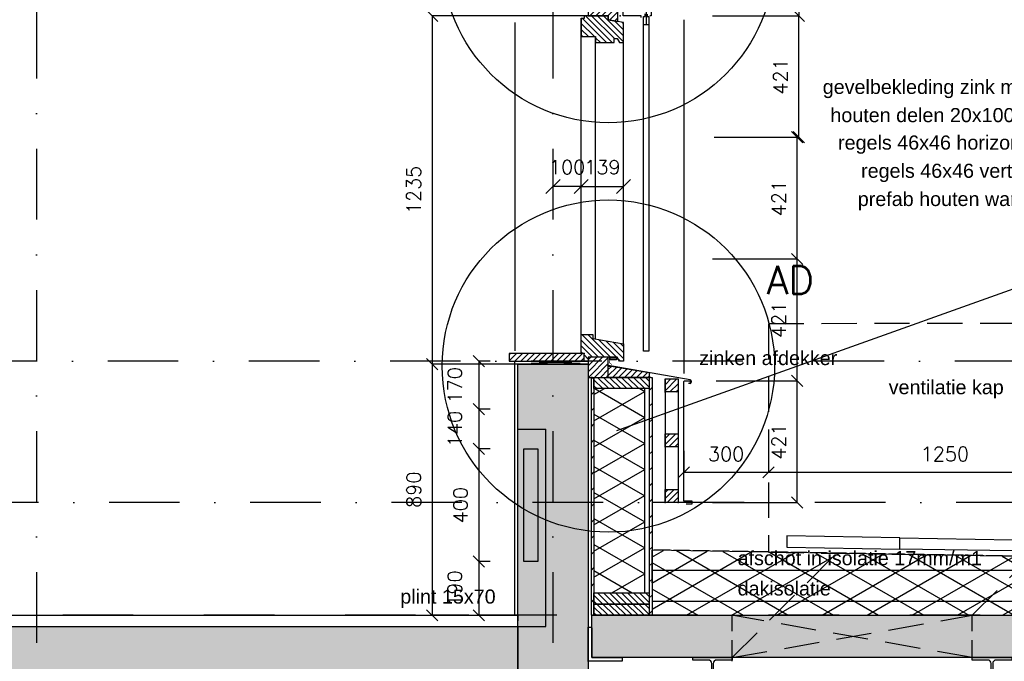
# Model space of a CAD drawing. Extents: x 0 to 259347, y 0 to 198427.
# Tile 32 of 54: x 124386 to 127874, y 99133 to 101407. Entities that reach past the tile are written whole.
import ezdxf
from ezdxf.enums import TextEntityAlignment as Align

# ---------------------------------------------------------------- set-up
doc = ezdxf.new("R2010")
doc.units = 0
doc.header["$LTSCALE"] = 20
doc.header["$MEASUREMENT"] = 0
doc.header["$PDSIZE"] = -1
for name, pattern in [('DASHDOT', [25, 12.5, -6.25, 0, -6.25]), ('DD1', [2.66667, 1.66667, -0.5, 0, -0.5]), ('HIDDEN', [9.375, 6.25, -3.125]), ('HIDDEN2', [4.6875, 3.125, -1.5625])]:
    doc.linetypes.add(name, pattern=pattern)
doc.layers.get('0').update_dxf_attribs({"linetype": 'CONTINUOUS'})
doc.layers.get('DEFPOINTS').update_dxf_attribs({"linetype": 'CONTINUOUS'})
for name, color, linetype in [('25', 7, 'CONTINUOUS'), ('_DETAILNUMMERS', 4, 'CONTINUOUS'), ('_DETAILNUMMERSTEKST', 4, 'CONTINUOUS'), ('A--01A1_ACEER', 1, 'CONTINUOUS'), ('A--A21--_F--3-', 9, 'CONTINUOUS'), ('A--A21--_F-23-', 9, 'CONTINUOUS'), ('A--A23--_F--3-', 9, 'CONTINUOUS'), ('A--A25--_F--3-', 9, 'CONTINUOUS'), ('A--A35--_F--3-', 9, 'CONTINUOUS'), ('A--A42--_F-23-', 9, 'CONTINUOUS'), ('A--L13DC4_VLOEREN', 4, 'HIDDEN'), ('A--L21--', 3, 'CONTINUOUS'), ('A--L21--_F-23-', 4, 'CONTINUOUS'), ('A--L21D1_BUITENWAND', 1, 'CONTINUOUS'), ('A--L21D2_BUITENWAND', 2, 'CONTINUOUS'), ('A--L22D2_BINNENWAND', 2, 'CONTINUOUS'), ('A--L22D4_BINNENWAND', 4, 'CONTINUOUS'), ('A--L22DC4_BINNENWAND', 4, 'HIDDEN'), ('A--L23--', 7, 'CONTINUOUS'), ('A--L23--_F--3-', 7, 'CONTINUOUS'), ('A--L25--', 7, 'CONTINUOUS'), ('A--L25--_F-23-', 7, 'CONTINUOUS'), ('A--L28--', 7, 'CONTINUOUS'), ('A--L28--_F--3-', 1, 'CONTINUOUS'), ('A--L31--', 2, 'CONTINUOUS'), ('A--L31--_F--3-', 7, 'CONTINUOUS'), ('A--L31A1_BUITENKOZIJN', 1, 'CONTINUOUS'), ('A--L31D1_BUITENKOZIJN', 1, 'CONTINUOUS'), ('A--L35--', 7, 'CONTINUOUS'), ('A--L35--_F-23-', 7, 'CONTINUOUS'), ('A--L42--', 7, 'CONTINUOUS'), ('A--L42--_F-23-', 7, 'CONTINUOUS'), ('A--M$1A-_F123-', 1, 'CONTINUOUS'), ('A--M1$A-_F123-', 1, 'CONTINUOUS'), ('A--T$1A-_F123_20', 1, 'CONTINUOUS'), ('STRAMIEN', 8, 'DD1'), ('X--LR---_CP', 7, 'CONTINUOUS')]:
    doc.layers.add(name, color=color, linetype=linetype)
doc.styles.add('ALFA-0_25', font='ROMANS')
doc.styles.add('EB2', font='ARIAL.TTF')
doc.styles.add('HIEMSTRA', font='romans.shx')
doc.dimstyles.new('ALFA-0_25', dxfattribs={"dimscale": 40, "dimtxt": 2.5, "dimasz": 2.5, "dimexe": 0.3, "dimexo": 0.3, "dimgap": 1.25, "dimtad": 1, "dimdec": 0, "dimzin": 0, "dimdsep": 46, "dimtxsty": 'ALFA-0_25', "dimblk1": 'OBLIQUE', "dimblk2": 'OBLIQUE', "dimsah": 1, "dimcen": 0.09, "dimdle": 0.3, "dimclrd": 1, "dimclre": 1, "dimclrt": 2, "dimadec": 0, "dimazin": 0, "dimtfac": 1, "dimtdec": 0, "dimtofl": 0, "dimtmove": 2, "dimatfit": 3, "dimldrblk": 'OBLIQUE', "dimfxl": 0, "dimtvp": 625, "dimtolj": 1, "dimtzin": 0, "dimarcsym": 0})
doc.dimstyles.new('STANDARD$0', dxfattribs={"dimscale": 50, "dimtxt": 2.5, "dimasz": 2, "dimexe": 2, "dimexo": 0, "dimgap": 2, "dimtad": 1, "dimdec": 0, "dimzin": 0, "dimdsep": 46, "dimtxsty": 'ALFA-0_25', "dimblk1": 'OBLIQUE', "dimblk2": 'OBLIQUE', "dimsah": 1, "dimcen": -3, "dimdle": 2, "dimclrd": 1, "dimclre": 1, "dimclrt": 2, "dimadec": 0, "dimazin": 0, "dimtfac": 0.666667, "dimtofl": 0, "dimtmove": 2, "dimatfit": 3, "dimldrblk": 'OBLIQUE', "dimfxl": 0, "dimtvp": 0.833333, "dimtolj": 1, "dimtzin": 0, "dimarcsym": 0})
pattern_1 = [(45, (0, 0), (-10.6066017, 10.6066017), [])]

# ---------------------------------------------------------------- blocks, each defined once
blk = doc.blocks.new('Q020538-')
at = {"layer": 'A--L28--_F--3-', "color": 4, "linetype": 'Continuous'}
blk.add_lwpolyline([(0, 0), (0, 120), (10, 120, -0.414214), (12, 118), (12, 15.5, 0.414214), (15.5, 12), (118, 12, -0.414214), (120, 10), (120, 0)], format="xyb", close=True, dxfattribs=at)
at = {"layer": 'X--LR---_CP', "color": 4, "linetype": 'Continuous'}
blk.add_point((0, 0), dxfattribs=at)
blk = doc.blocks.new('_OBLIQUE')
at = {"color": 0, "linetype": 'ByBlock'}
blk.add_line((-0.5, -0.5), (0.5, 0.5), dxfattribs=at)
blk = doc.blocks.new('*D176')
at = {"layer": 'A--M$1A-_F123-', "color": 1, "lineweight": -2}
for p, q in [((126218.9, 100186.3), (125846.7, 100186.3)), ((125846.7, 100186.3), (125846.7, 99295.9)), ((125976.6, 99295.9), (125846.7, 99295.9))]:
    blk.add_line(p, q, dxfattribs=at)
at = {"layer": 'DEFPOINTS', "color": 0}
for p in [(126218.9, 100186.3), (125846.7, 99295.9), (125976.6, 99295.9)]:
    blk.add_point(p, dxfattribs=at)
at = {"layer": 'A--M$1A-_F123-', "color": 1, "lineweight": -2, "xscale": 40, "yscale": 40, "zscale": 40}
for p, rotation in [((125846.7, 100186.3), 90), ((125846.7, 99295.9), 270)]:
    blk.add_blockref('_OBLIQUE', p, dxfattribs=dict(at, rotation=rotation))
at = {"layer": 'A--M$1A-_F123-', "color": 2, "insert": (125781.7, 99741.1), "char_height": 50, "attachment_point": 5, "rotation": 90, "style": 'ALFA-0_25'}
blk.add_mtext('\\A1;890', dxfattribs=at)
blk = doc.blocks.new('*D177')
at = {"color": 1, "linetype": 'ByBlock'}
for p, q in [((126852.6, 100127.4), (127139.9, 100127.4)), ((127139.9, 99695.9), (127139.9, 100127.4)), ((126840.2, 99695.9), (127139.9, 99695.9))]:
    blk.add_line(p, q, dxfattribs=at)
at = {"layer": 'DEFPOINTS', "color": 0, "linetype": 'ByBlock'}
for p in [(126852.6, 100127.4), (127139.9, 100127.4), (126840.2, 99695.9)]:
    blk.add_point(p, dxfattribs=at)
at = {"color": 1, "linetype": 'ByBlock', "xscale": 40, "yscale": 40, "zscale": 40}
for p, rotation in [((127139.9, 100127.4), 90), ((127139.9, 99695.9), 270)]:
    blk.add_blockref('_OBLIQUE', p, dxfattribs=dict(at, rotation=rotation))
at = {"color": 2, "linetype": 'ByBlock', "insert": (127074.9, 99911.6), "char_height": 50, "attachment_point": 5, "rotation": 90, "style": 'ALFA-0_25'}
blk.add_mtext('\\A1;421', dxfattribs=at)
blk = doc.blocks.new('*D178')
at = {"color": 1, "linetype": 'ByBlock'}
for p, q in [((126852.6, 100558.8), (127139.9, 100558.8)), ((127139.9, 100127.4), (127139.9, 100558.8)), ((126852.6, 100127.4), (127139.9, 100127.4))]:
    blk.add_line(p, q, dxfattribs=at)
at = {"layer": 'DEFPOINTS', "color": 0, "linetype": 'ByBlock'}
for p in [(126852.6, 100558.8), (127139.9, 100558.8), (126852.6, 100127.4)]:
    blk.add_point(p, dxfattribs=at)
at = {"color": 1, "linetype": 'ByBlock', "xscale": 40, "yscale": 40, "zscale": 40}
for p, rotation in [((127139.9, 100558.8), 90), ((127139.9, 100127.4), 270)]:
    blk.add_blockref('_OBLIQUE', p, dxfattribs=dict(at, rotation=rotation))
at = {"color": 2, "linetype": 'ByBlock', "insert": (127074.9, 100343.1), "char_height": 50, "attachment_point": 5, "rotation": 90, "style": 'ALFA-0_25'}
blk.add_mtext('\\A1;421', dxfattribs=at)
blk = doc.blocks.new('*D179')
at = {"color": 1, "linetype": 'ByBlock'}
for p, q in [((126852.6, 100990.3), (127139.9, 100990.3)), ((127139.9, 100558.8), (127139.9, 100990.3)), ((126840.2, 100558.8), (127139.9, 100558.8))]:
    blk.add_line(p, q, dxfattribs=at)
at = {"layer": 'DEFPOINTS', "color": 0, "linetype": 'ByBlock'}
for p in [(126852.6, 100990.3), (127139.9, 100990.3), (126840.2, 100558.8)]:
    blk.add_point(p, dxfattribs=at)
at = {"color": 1, "linetype": 'ByBlock', "xscale": 40, "yscale": 40, "zscale": 40}
for p, rotation in [((127139.9, 100990.3), 90), ((127139.9, 100558.8), 270)]:
    blk.add_blockref('_OBLIQUE', p, dxfattribs=dict(at, rotation=rotation))
at = {"color": 2, "linetype": 'ByBlock', "insert": (127074.9, 100774.6), "char_height": 50, "attachment_point": 5, "rotation": 90, "style": 'ALFA-0_25'}
blk.add_mtext('\\A1;421', dxfattribs=at)
blk = doc.blocks.new('*D180')
at = {"color": 1, "linetype": 'ByBlock'}
for p, q in [((126840.2, 101420.9), (127146.2, 101420.9)), ((127146.2, 100990.3), (127146.2, 101420.9)), ((126846.4, 100990.3), (127146.2, 100990.3))]:
    blk.add_line(p, q, dxfattribs=at)
at = {"layer": 'DEFPOINTS', "color": 0, "linetype": 'ByBlock'}
for p in [(126840.2, 101420.9), (127146.2, 101420.9), (126846.4, 100990.3)]:
    blk.add_point(p, dxfattribs=at)
at = {"color": 1, "linetype": 'ByBlock', "xscale": 40, "yscale": 40, "zscale": 40}
for p, rotation in [((127146.2, 101420.9), 90), ((127146.2, 100990.3), 270)]:
    blk.add_blockref('_OBLIQUE', p, dxfattribs=dict(at, rotation=rotation))
at = {"color": 2, "linetype": 'ByBlock', "insert": (127081.2, 101205.6), "char_height": 50, "attachment_point": 5, "rotation": 90, "style": 'ALFA-0_25'}
blk.add_mtext('\\A1;421', dxfattribs=at)
blk = doc.blocks.new('*D181')
at = {"layer": 'A--M1$A-_F123-', "color": 1, "lineweight": -2}
for p, q in [((126462.1, 101420.9), (125846.7, 101420.9)), ((125846.7, 101420.9), (125846.7, 100186.3)), ((125911.6, 100186.3), (125846.7, 100186.3))]:
    blk.add_line(p, q, dxfattribs=at)
at = {"layer": 'DEFPOINTS', "color": 0}
for p in [(126462.1, 101420.9), (125846.7, 100186.3), (125911.6, 100186.3)]:
    blk.add_point(p, dxfattribs=at)
at = {"layer": 'A--M1$A-_F123-', "color": 1, "lineweight": -2, "xscale": 40, "yscale": 40, "zscale": 40}
for p, rotation in [((125846.7, 101420.9), 90), ((125846.7, 100186.3), 270)]:
    blk.add_blockref('_OBLIQUE', p, dxfattribs=dict(at, rotation=rotation))
at = {"layer": 'A--M1$A-_F123-', "color": 2, "insert": (125781.7, 100803.6), "char_height": 50, "attachment_point": 5, "rotation": 90, "style": 'ALFA-0_25'}
blk.add_mtext('\\A1;1235', dxfattribs=at)
blk = doc.blocks.new('*U634')
at = {"layer": 'A--L23--_F--3-', "color": 2, "linetype": 'Continuous'}
blk.add_lwpolyline([(0, 0), (0, 20), (2594.75, 20), (2594.75, 0)], dxfattribs=at)
blk = doc.blocks.new('Q031625-')
at = {"layer": 'A--L35--_F-23-', "color": 2, "linetype": 'Continuous'}
for points in [[(-64.86, -6.57), (-64.86, 0), (0, 0), (0, 100.14), (-100, 100.14), (-100, 0), (-95.14, 0)], [(-85.43, 6), (-85.43, -2.29), (-91.71, -2.29), (-91.71, -31.86), (-72.57, -31.86), (-72.57, -2.29), (-78.86, -2.29), (-78.86, 6.29)]]:
    blk.add_lwpolyline(points, dxfattribs=at)
blk.add_lwpolyline([(-82.14, 50.14, 1), (-17.57, 50.14, 1)], format="xyb", close=True, dxfattribs=at)
at = {"layer": 'A--L35--_F-23-', "color": 1, "linetype": 'Continuous'}
blk.add_lwpolyline([(-82.14, 49.86), (-82.14, -31.86)], dxfattribs=at)
at = {"layer": 'A--L35--_F-23-', "color": 255}
blk.add_circle((0, 0), 0.0123, dxfattribs=at)
at = {"layer": 'X--LR---_CP'}
blk.add_point((10, 0), dxfattribs=at)
blk.add_point((10, 0), dxfattribs=at)
blk.add_point((10, 0), dxfattribs=at)
blk = doc.blocks.new('NH40_196')
at = {"layer": 'A--A25--_F--3-'}
h = blk.add_hatch(dxfattribs=at)
h.set_pattern_fill('ALFALINE', color=256, scale=15, style=0, pattern_type=2)
h.set_pattern_definition([(45, (-6, 0), (-10.6066, 10.6066), [])])
h.paths.add_polyline_path([(0, 0), (0, 196), (40, 196), (40, 0)])
at = {"layer": 'A--L25--_F-23-', "color": 2, "linetype": 'Continuous'}
blk.add_lwpolyline([(0, 0), (0, 196), (40, 196), (40, 0)], close=True, dxfattribs=at)
at = {"layer": 'X--LR---_CP'}
for p in [(0, 0), (0, 0), (40, 0)]:
    blk.add_point(p, dxfattribs=at)
blk = doc.blocks.new('*U633')
at = {"layer": 'A--A42--_F-23-', "linetype": 'Continuous'}
h = blk.add_hatch(dxfattribs=at)
h.set_pattern_fill('ALFALINE', color=256, scale=40, style=0)
h.set_pattern_definition([(45, (-126621.147, -100139.317), (-28.284271, 28.284271), [])])
h.paths.add_polyline_path([(0, 0), (5, 0), (5, -843.4), (0, -843.4), (-5, -843.4), (-5, 0)])
at = {"layer": 'A--L42--_F-23-', "color": 2, "linetype": 'Continuous'}
for points in [[(0, 0), (-5, 0), (-5, -843.4), (0, -843.4)], [(0, 0), (5, 0), (5, -843.4), (0, -843.4)]]:
    blk.add_lwpolyline(points, dxfattribs=at)
blk = doc.blocks.new('*U632')
at = {"layer": 'A--A42--_F-23-', "linetype": 'Continuous'}
h = blk.add_hatch(dxfattribs=at)
h.set_pattern_fill('ALFALINE', color=256, scale=40, style=0)
h.set_pattern_definition([(45, (-126415.147, -100139.317), (-28.284271, 28.284271), [])])
h.paths.add_polyline_path([(0, 0), (5, 0), (5, -843.4), (0, -843.4), (-5, -843.4), (-5, 0)])
at = {"layer": 'A--L42--_F-23-', "color": 2, "linetype": 'Continuous'}
for points in [[(0, 0), (-5, 0), (-5, -843.4), (0, -843.4)], [(0, 0), (5, 0), (5, -843.4), (0, -843.4)]]:
    blk.add_lwpolyline(points, dxfattribs=at)
blk = doc.blocks.new('Q020261-')
at = {"layer": 'A--A25--_F--3-'}
h = blk.add_hatch(dxfattribs=at)
h.set_pattern_fill('ALFALINE', color=256, scale=15, style=0, pattern_type=2)
h.set_pattern_definition(pattern_1)
h.paths.add_polyline_path([(0, 0), (0, 46), (46, 46), (46, 0)])
at = {"layer": 'A--L25--_F-23-', "color": 2, "linetype": 'Continuous'}
blk.add_lwpolyline([(0, 0), (0, 46), (46, 46), (46, 0)], close=True, dxfattribs=at)
at = {"layer": 'X--LR---_CP'}
for p in [(0, 0), (0, 0), (46, 0)]:
    blk.add_point(p, dxfattribs=at)
blk = doc.blocks.new('*D187')
at = {"color": 1, "linetype": 'ByBlock'}
for p, q in [((126846.4, 101845.9), (127146.2, 101845.9)), ((127146.2, 101845.9), (127146.2, 101420.9)), ((126840.2, 101420.9), (127146.2, 101420.9))]:
    blk.add_line(p, q, dxfattribs=at)
at = {"layer": 'DEFPOINTS', "color": 0, "linetype": 'ByBlock'}
for p in [(126846.4, 101845.9), (126840.2, 101420.9), (127146.2, 101420.9)]:
    blk.add_point(p, dxfattribs=at)
at = {"color": 1, "linetype": 'ByBlock', "xscale": 40, "yscale": 40, "zscale": 40}
for p, rotation in [((127146.2, 101845.9), 90), ((127146.2, 101420.9), 270)]:
    blk.add_blockref('_OBLIQUE', p, dxfattribs=dict(at, rotation=rotation))
at = {"color": 2, "linetype": 'ByBlock', "insert": (127081.2, 101633.4), "char_height": 50, "attachment_point": 5, "rotation": 90, "style": 'ALFA-0_25'}
blk.add_mtext('\\A1;421', dxfattribs=at)
blk = doc.blocks.new('Q027006-')
at = {"layer": 'A--A21--_F--3-'}
h = blk.add_hatch(dxfattribs=at)
h.set_pattern_fill('ALFALINE', color=9, scale=15, style=0, pattern_type=2)
h.set_pattern_definition(pattern_1)
h.paths.add_polyline_path([(0, 0), (71, 0), (71, 71), (0, 71)])
at = {"layer": 'A--L21--_F-23-', "color": 2, "linetype": 'Continuous'}
blk.add_lwpolyline([(0, 0), (71, 0), (71, 71), (0, 71)], close=True, dxfattribs=at)
at = {"layer": 'X--LR---_CP', "linetype": 'Continuous'}
blk.add_point((0, 0), dxfattribs=at)
blk = doc.blocks.new('*D337')
at = {"layer": 'A--M$1A-_F123-', "color": 1, "lineweight": -2}
for p, q in [((126052.1, 100196.3), (126012.6, 100196.3)), ((126012.6, 100196.3), (126012.6, 100026.3)), ((126052.1, 100026.3), (126012.6, 100026.3))]:
    blk.add_line(p, q, dxfattribs=at)
at = {"layer": 'DEFPOINTS', "color": 0}
for p in [(126052.1, 100196.3), (126012.6, 100026.3), (126052.1, 100026.3)]:
    blk.add_point(p, dxfattribs=at)
at = {"layer": 'A--M$1A-_F123-', "color": 1, "lineweight": -2, "xscale": 40, "yscale": 40, "zscale": 40}
for p, rotation in [((126012.6, 100196.3), 90), ((126012.6, 100026.3), 270)]:
    blk.add_blockref('_OBLIQUE', p, dxfattribs=dict(at, rotation=rotation))
at = {"layer": 'A--M$1A-_F123-', "color": 2, "insert": (125927.6, 100111.3), "char_height": 50, "attachment_point": 5, "rotation": 90, "style": 'ALFA-0_25'}
blk.add_mtext('\\A1;170', dxfattribs=at)
blk = doc.blocks.new('*D338')
at = {"layer": 'A--M$1A-_F123-', "color": 1, "lineweight": -2}
for p, q in [((126052.1, 100026.3), (126012.6, 100026.3)), ((126012.6, 100026.3), (126012.6, 99886.3)), ((126052.1, 99886.3), (126012.6, 99886.3))]:
    blk.add_line(p, q, dxfattribs=at)
at = {"layer": 'DEFPOINTS', "color": 0}
for p in [(126052.1, 100026.3), (126012.6, 99886.3), (126052.1, 99886.3)]:
    blk.add_point(p, dxfattribs=at)
at = {"layer": 'A--M$1A-_F123-', "color": 1, "lineweight": -2, "xscale": 40, "yscale": 40, "zscale": 40}
for p, rotation in [((126012.6, 100026.3), 90), ((126012.6, 99886.3), 270)]:
    blk.add_blockref('_OBLIQUE', p, dxfattribs=dict(at, rotation=rotation))
at = {"layer": 'A--M$1A-_F123-', "color": 2, "insert": (125927.6, 99956.3), "char_height": 50, "attachment_point": 5, "rotation": 90, "style": 'ALFA-0_25'}
blk.add_mtext('\\A1;140', dxfattribs=at)
blk = doc.blocks.new('*D339')
at = {"layer": 'A--M$1A-_F123-', "color": 1, "lineweight": -2}
for p, q in [((126052.1, 99886.3), (126012.6, 99886.3)), ((126012.6, 99886.3), (126012.6, 99486.3)), ((126052.1, 99486.3), (126012.6, 99486.3))]:
    blk.add_line(p, q, dxfattribs=at)
at = {"layer": 'DEFPOINTS', "color": 0}
for p in [(126052.1, 99886.3), (126012.6, 99486.3), (126052.1, 99486.3)]:
    blk.add_point(p, dxfattribs=at)
at = {"layer": 'A--M$1A-_F123-', "color": 1, "lineweight": -2, "xscale": 40, "yscale": 40, "zscale": 40}
for p, rotation in [((126012.6, 99886.3), 90), ((126012.6, 99486.3), 270)]:
    blk.add_blockref('_OBLIQUE', p, dxfattribs=dict(at, rotation=rotation))
at = {"layer": 'A--M$1A-_F123-', "color": 2, "insert": (125947.6, 99686.3), "char_height": 50, "attachment_point": 5, "rotation": 90, "style": 'ALFA-0_25'}
blk.add_mtext('\\A1;400', dxfattribs=at)
blk = doc.blocks.new('*D340')
at = {"layer": 'A--M$1A-_F123-', "color": 1, "lineweight": -2}
for p, q in [((126052.1, 99486.3), (126012.6, 99486.3)), ((126012.6, 99486.3), (126012.6, 99295.9)), ((126052.1, 99295.9), (126012.6, 99295.9))]:
    blk.add_line(p, q, dxfattribs=at)
at = {"layer": 'DEFPOINTS', "color": 0}
for p in [(126052.1, 99486.3), (126012.6, 99295.9), (126052.1, 99295.9)]:
    blk.add_point(p, dxfattribs=at)
at = {"layer": 'A--M$1A-_F123-', "color": 1, "lineweight": -2, "xscale": 40, "yscale": 40, "zscale": 40}
for p, rotation in [((126012.6, 99486.3), 90), ((126012.6, 99295.9), 270)]:
    blk.add_blockref('_OBLIQUE', p, dxfattribs=dict(at, rotation=rotation))
at = {"layer": 'A--M$1A-_F123-', "color": 2, "insert": (125927.6, 99391.1), "char_height": 50, "attachment_point": 5, "rotation": 90, "style": 'ALFA-0_25'}
blk.add_mtext('\\A1;190', dxfattribs=at)
blk = doc.blocks.new('KOZIJN_VAC')
at = {"layer": 'A--A35--_F--3-'}
h = blk.add_hatch(dxfattribs=at)
h.set_pattern_fill('ALFALINE', color=256, scale=15, angle=90, style=0, pattern_type=2)
h.set_pattern_definition([(135, (571.291, -567.28), (-10.6066, -10.6066), [])])
h.paths.add_polyline_path([(-105, 50.9), (0, 50.9), (0, 0), (-71, 0), (-71, -14), (-105, -20.1)])
h = blk.add_hatch(dxfattribs=at)
h.set_pattern_fill('ALFALINE', color=256, scale=15, angle=90, style=0, pattern_type=2)
h.set_pattern_definition([(45, (-371.852, -263.166), (10.6066, -10.6066), [])])
h.paths.add_polyline_path([(-125, -23.6), (-71, -14), (-71, 0), (15, 0), (15, -10), (25, -10), (25, -74), (-26, -74), (-26, -95), (-92, -95), (-92, -81), (-102, -81), (-110, -95), (-125, -95)])
at = {"layer": 'A--L31--_F--3-', "color": 2, "linetype": 'Continuous'}
for points in [[(-105, 50.9), (0, 50.9), (0, 0), (-71, 0), (-71, -14), (-105, -20.1), (-105, 50.9)], [(-125, -23.7), (-71, -14), (-71, 0), (15, 0), (15, -10), (25, -10), (25, -74), (-26, -74), (-26, -95), (-92, -95), (-92, -81), (-102, -81), (-102, -81), (-110, -95), (-125, -95)]]:
    blk.add_lwpolyline(points, close=True, dxfattribs=at)
at = {"layer": 'X--LR---_CP'}
blk.add_point((0, 0), dxfattribs=at)
blk = doc.blocks.new('KOZIJN_VAD')
at = {"layer": 'A--A35--_F--3-'}
h = blk.add_hatch(dxfattribs=at)
h.set_pattern_fill('ALFALINE', color=256, scale=15, style=0, pattern_type=2)
h.set_pattern_definition([(45, (529.017, 194.569), (-10.6066, 10.6066), [])])
h.paths.add_polyline_path([(-31, 68), (-31, 54), (-140, 34.5), (-140, -27), (-125, -27), (-117, -13), (-15, -13), (-15, -27), (0, -27), (0, 3), (10, 3), (10, 68)])
at = {"layer": 'A--L31--_F--3-', "color": 2, "linetype": 'Continuous'}
blk.add_lwpolyline([(-31, 68), (-31, 54), (-140, 34.5), (-140, -27), (-125, -27), (-117, -13), (-15, -13), (-15, -27), (0, -27), (0, 0), (10, 0), (10, 68)], close=True, dxfattribs=at)
at = {"layer": 'X--LR---_CP'}
blk.add_point((0, 0), dxfattribs=at)
blk = doc.blocks.new('*D474')
at = {"color": 1, "linetype": 'ByBlock'}
for p, q in [((126369.1, 100815.8), (126525.1, 100815.8)), ((126375.1, 100813.3), (126375.1, 100821.8)), ((126525.1, 100812.2), (126525.1, 100821.8))]:
    blk.add_line(p, q, dxfattribs=at)
at = {"layer": 'DEFPOINTS', "color": 0, "linetype": 'ByBlock'}
for p in [(126375.1, 100807.3), (126525.1, 100815.8), (126525.1, 100806.2)]:
    blk.add_point(p, dxfattribs=at)
at = {"color": 1, "linetype": 'ByBlock', "xscale": 50, "yscale": 50, "zscale": 50, "rotation": 180}
blk.add_blockref('_OBLIQUE', (126375.1, 100815.8), dxfattribs=at)
at = {"color": 1, "linetype": 'ByBlock', "xscale": 50, "yscale": 50, "zscale": 50}
blk.add_blockref('_OBLIQUE', (126525.1, 100815.8), dxfattribs=at)
at = {"color": 2, "linetype": 'ByBlock', "insert": (126450.1, 100884.3), "char_height": 50, "attachment_point": 5, "style": 'ALFA-0_25'}
blk.add_mtext('\\A1;139', dxfattribs=at)
blk = doc.blocks.new('*D486')
at = {"color": 1, "linetype": 'ByBlock'}
blk.add_line((126381.1, 100815.8), (126275.1, 100815.8), dxfattribs=at)
at = {"layer": 'DEFPOINTS', "color": 0, "linetype": 'ByBlock'}
for p in [(126275.1, 100815.8), (126275.1, 100815.8), (126375.1, 100815.8)]:
    blk.add_point(p, dxfattribs=at)
at = {"color": 1, "linetype": 'ByBlock', "xscale": 50, "yscale": 50, "zscale": 50, "rotation": 180}
blk.add_blockref('_OBLIQUE', (126275.1, 100815.8), dxfattribs=at)
at = {"color": 1, "linetype": 'ByBlock', "xscale": 50, "yscale": 50, "zscale": 50}
blk.add_blockref('_OBLIQUE', (126375.1, 100815.8), dxfattribs=at)
at = {"color": 2, "linetype": 'ByBlock', "insert": (126325.1, 100884.3), "char_height": 50, "attachment_point": 5, "style": 'ALFA-0_25'}
blk.add_mtext('\\A1;100', dxfattribs=at)
blk = doc.blocks.new('Q020490-')
at = {"layer": 'A--L28--_F--3-', "color": 4, "linetype": 'Continuous'}
blk.add_lwpolyline([(70, -66.5), (-70, -66.5), (-70, -58), (-14.75, -58, 0.4142136), (-2.75, -46), (-2.75, 46, 0.4142136), (-14.75, 58), (-70, 58), (-70, 66.5), (70, 66.5), (70, 58), (14.75, 58, 0.4142136), (2.75, 46), (2.75, -46, 0.4142136), (14.75, -58), (70, -58)], format="xyb", close=True, dxfattribs=at)
at = {"layer": 'X--LR---_CP'}
for p in [(-2.75, 0), (0, 0), (2.75, 0)]:
    blk.add_point(p, dxfattribs=at)
blk = doc.blocks.new('*D496')
at = {"layer": 'A--M$1A-_F123-', "color": 1, "lineweight": -2}
for p, q in [((126738.1, 99878.8), (126738.1, 99802.7)), ((127038.6, 99879.9), (127038.6, 99802.7)), ((126738.1, 99802.7), (127038.6, 99802.7))]:
    blk.add_line(p, q, dxfattribs=at)
at = {"layer": 'DEFPOINTS', "color": 0}
for p in [(126738.1, 99878.8), (127038.6, 99879.9), (127038.6, 99802.7)]:
    blk.add_point(p, dxfattribs=at)
at = {"layer": 'A--M$1A-_F123-', "color": 1, "lineweight": -2, "xscale": 40, "yscale": 40, "zscale": 40, "rotation": 180}
blk.add_blockref('_OBLIQUE', (126738.1, 99802.7), dxfattribs=at)
at = {"layer": 'A--M$1A-_F123-', "color": 1, "lineweight": -2, "xscale": 40, "yscale": 40, "zscale": 40}
blk.add_blockref('_OBLIQUE', (127038.6, 99802.7), dxfattribs=at)
at = {"layer": 'A--M$1A-_F123-', "color": 2, "insert": (126888.4, 99867.7), "char_height": 50, "attachment_point": 5, "style": 'ALFA-0_25'}
blk.add_mtext('\\A1;300', dxfattribs=at)
blk = doc.blocks.new('*D497')
at = {"layer": 'A--M$1A-_F123-', "color": 1, "lineweight": -2}
for p, q in [((127038.1, 99878.8), (127038.1, 99802.7)), ((128288.6, 99879.9), (128288.6, 99802.7)), ((127038.1, 99802.7), (128288.6, 99802.7))]:
    blk.add_line(p, q, dxfattribs=at)
at = {"layer": 'DEFPOINTS', "color": 0}
for p in [(127038.1, 99878.8), (128288.6, 99879.9), (128288.6, 99802.7)]:
    blk.add_point(p, dxfattribs=at)
at = {"layer": 'A--M$1A-_F123-', "color": 1, "lineweight": -2, "xscale": 40, "yscale": 40, "zscale": 40, "rotation": 180}
blk.add_blockref('_OBLIQUE', (127038.1, 99802.7), dxfattribs=at)
at = {"layer": 'A--M$1A-_F123-', "color": 1, "lineweight": -2, "xscale": 40, "yscale": 40, "zscale": 40}
blk.add_blockref('_OBLIQUE', (128288.6, 99802.7), dxfattribs=at)
at = {"layer": 'A--M$1A-_F123-', "color": 2, "insert": (127663.4, 99867.7), "char_height": 50, "attachment_point": 5, "style": 'ALFA-0_25'}
blk.add_mtext('\\A1;1250', dxfattribs=at)

msp = doc.modelspace()

# ---------------------------------------------------------------- hatches: boundary and pattern name
at = {"layer": 'A--A21--_F-23-'}
h = msp.add_hatch(dxfattribs=at)
h.set_pattern_fill('ALFAISO', color=256, scale=80, angle=270, style=0, pattern_type=2)
h.set_pattern_definition([(330, (127328.34, 93811.48), (40, 69.282), []), (30, (127328.34, 93811.48), (-40, 69.282), [])])
h.paths.add_polyline_path([(133340, 99503), (130775, 99456), (126625.2, 99526.6), (126626.1, 99296.2), (133340, 99295.9)])
h = msp.add_hatch(dxfattribs=at)
h.set_pattern_fill('ALFABET', color=256, scale=20, angle=1, style=0, pattern_type=2)
h.set_pattern_definition([(46, (-43293.87, 0), (-86.320776, 83.359004), []), (51, (-43293.87, 0), (143.64922, -10.04493), [15, -165]), (356, (-43293.87, 0), (-30.37155, 149.9312), [12, -132]), (101.4514, (-43281.9, -0.84), (113.27778, 139.88618), [12.74804, -140.22842]), (47.1842, (-43294.57, 40), (213.99344, -29.37358), [22.5, -247.5]), (97.6356, (-43276.73, 37.55), (183.50393, 198.05632), [19.12206, -210.3426]), (352.1842, (-43294.57, 40), (183.50378, 198.05647), [18, -198]), (22, (-43274.4, 30.34), (120.76856, -78.42802), [15, -165]), (327, (-43274.4, 30.34), (46.12453, 145.85721), [12, -132]), (72.4514, (-43264.33, 23.81), (166.893145, 67.42906), [12.74804, -140.22842]), (38.5, (-43293.87, 0), (1.269641, 66.611074), [0, -130.4, 0, -134, 0, -132.5]), (8.5, (-43293.87, 0), (51.229207, 79.788568), [0, -76.4, 0, -127.4, 0, -50.5]), (328.5, (-43338.46, -0.78), (106.826954, -2.64699), [0, -50, 0, -156, 0, -207]), (318.5, (-43358.46, -1.13), (116.270055, 22.053548), [0, -65, 0, -103.6, 0, -147]), (318.5, (-43358.46, -1.13), (116.270055, 22.053548), [0, -65, 0, -103.6, 0, -147])])
h.paths.add_polyline_path([(133340, 99295.9), (133340, 99145.9), (126412.2, 99145.9), (126412.2, 99295.9)])
at = {"layer": 'A--A23--_F--3-'}
h = msp.add_hatch(dxfattribs=at)
h.set_pattern_fill('ALFABET', color=256, scale=20, angle=1, style=0)
h.set_pattern_definition([(46, (-44394.12, 3380), (-86.320776, 83.359004), []), (51, (-44394.12, 3380), (143.64922, -10.04493), [15, -165]), (356, (-44394.12, 3380), (-30.37155, 149.9312), [12, -132]), (101.4514, (-44382.15, 3379.16), (113.27778, 139.88618), [12.74804, -140.22842]), (47.1842, (-44394.82, 3420), (213.99344, -29.37358), [22.5, -247.5]), (97.6356, (-44376.98, 3417.55), (183.50393, 198.05632), [19.12206, -210.3426]), (352.1842, (-44394.82, 3420), (183.50378, 198.05647), [18, -198]), (22, (-44374.65, 3410.34), (120.76856, -78.42802), [15, -165]), (327, (-44374.65, 3410.34), (46.12453, 145.85721), [12, -132]), (72.4514, (-44364.58, 3403.81), (166.893145, 67.42906), [12.74804, -140.22842]), (38.5, (-44394.12, 3380), (1.269641, 66.611074), [0, -130.4, 0, -134, 0, -132.5]), (8.5, (-44394.12, 3380), (51.229207, 79.788568), [0, -76.4, 0, -127.4, 0, -50.5]), (328.5, (-44438.71, 3379.22), (106.826954, -2.64699), [0, -50, 0, -156, 0, -207]), (318.5, (-44458.71, 3378.87), (116.270055, 22.053548), [0, -65, 0, -103.6, 0, -147]), (318.5, (-44458.71, 3378.87), (116.270055, 22.053548), [0, -65, 0, -103.6, 0, -147])])
h.paths.add_polyline_path([(126400.1, 95755.9), (126150.1, 95755.9), (126150.1, 100186.3), (126400.1, 100186.3)])
h = msp.add_hatch(dxfattribs=at)
h.set_pattern_fill('ALFABET', color=256, scale=20, angle=1, style=0, pattern_type=2)
h.set_pattern_definition([(134, (198283.08, 3500), (86.32078, 83.359), []), (129, (198283.08, 3500), (-143.64922, -10.04493), [15, -165]), (184, (198283.08, 3500), (30.37155, 149.9312), [12, -132]), (78.5486, (198271.1, 3499.16), (-113.27778, 139.88618), [12.74804, -140.22842]), (132.8158, (198283.78, 3540), (-213.99344, -29.37358), [22.5, -247.5]), (82.3644, (198265.94, 3537.55), (-183.50393, 198.05632), [19.12206, -210.3426]), (187.8158, (198283.78, 3540), (-183.50378, 198.05647), [18, -198]), (158, (198263.6, 3530.34), (-120.76856, -78.42802), [15, -165]), (213, (198263.6, 3530.34), (-46.12453, 145.8572), [12, -132]), (107.5486, (198253.54, 3523.81), (-166.89315, 67.42906), [12.74804, -140.22842]), (141.5, (198283.077, 3500), (-1.26964, 66.611074), [0, -130.4, 0, -134, 0, -132.5]), (171.5, (198283.08, 3500), (-51.229207, 79.788568), [0, -76.4, 0, -127.4, 0, -50.5]), (211.5, (198327.67, 3499.22), (-106.826954, -2.64699), [0, -50, 0, -156, 0, -207]), (221.5, (198347.67, 3498.87), (-116.270055, 22.05355), [0, -65, 0, -103.6, 0, -147]), (221.5, (198347.67, 3498.87), (-116.270055, 22.05355), [0, -65, 0, -103.6, 0, -147])])
h.paths.add_polyline_path([(126150.1, 99005.9), (115731.4, 99005.9), (115731.4, 99255.9), (126150.1, 99255.9)])
at = {"layer": 'A--A35--_F--3-'}
h = msp.add_hatch(dxfattribs=at)
h.set_pattern_fill('ALFALINE', color=256, scale=15, style=0, pattern_type=2)
h.set_pattern_definition(pattern_1)
h.paths.add_polyline_path([(126385.1, 100223.3), (126120.1, 100223.3), (126120.1, 100196.3), (126385.1, 100196.3)])
h = msp.add_hatch(dxfattribs=at)
h.set_pattern_fill('ALFALINE', color=256, scale=15, style=0, pattern_type=2)
h.set_pattern_definition(pattern_1)
h.paths.add_polyline_path([(126616.1, 100156), (126616.1, 100139.3), (126471.1, 100139.3), (126471.1, 100179.3), (126481.5, 100179.3)])
h = msp.add_hatch(dxfattribs=at)
h.set_pattern_fill('ALFAISO', color=256, scale=80, angle=270, style=0, pattern_type=2)
h.set_pattern_definition([(330, (-40, 7e-15), (40, 69.282032), []), (30, (-40, 7e-15), (-40, 69.282032), [])])
h.paths.add_polyline_path([(126420.1, 100099.3), (126420.1, 99592.7, 0.077062), (126600.1, 99604.7), (126600.1, 100099.3)])
h.paths.add_polyline_path([(126600.1, 99604.7, -0.077062), (126420.1, 99592.7), (126420.1, 99375.9), (126600.1, 99375.9)])

# ---------------------------------------------------------------- linework, layer by layer
for points in [[(127504, 99570.7), (127104, 99577.5), (127103.3, 99537.5), (127503.3, 99530.7)], [(127504, 99570.7), (127903.9, 99563.9), (127903.2, 99523.9), (127503.3, 99530.7)]]:
    msp.add_lwpolyline(points, close=True)
at = {"layer": '_DETAILNUMMERS'}
for centre in [(126471.3, 101630.4), (126471.3, 100179.2)]:
    msp.add_circle(centre, 588.7, dxfattribs=at)
at = {"layer": 'A--01A1_ACEER'}
for p, q in [((126738.1, 101406.9), (126738.1, 100153.4)), ((124022, 99295.9), (124507.6, 99295.9))]:
    msp.add_line(p, q, dxfattribs=at)
at = {"layer": 'A--L13DC4_VLOEREN', "const_width": 1}
msp.add_lwpolyline([(126626.1, 99529.8), (130775, 99459), (130775, 99459), (133340, 99503), (133796, 99519.7), (135552.3, 99584.6), (135548.7, 99584.6), (135552.3, 99597.1), (135566.5, 99597.1), (135567.4, 99598), (135594.8, 99598.5), (135598.9, 99601.6), (135598.9, 99605.1), (135616.1, 99622.2)], dxfattribs=at)
at = {"layer": 'A--L21--'}
for p, q in [((126626.1, 99455.9), (135340.4, 99455.1)), ((126626.1, 99345.9), (134936.5, 99345.8))]:
    msp.add_line(p, q, dxfattribs=at)
msp.add_lwpolyline([(126420.1, 100099.3), (126420.1, 99375.9), (126600.1, 99375.9), (126600.1, 99375.9), (126600.1, 99375.9), (126600.1, 99375.9), (126600.1, 100099.3)], dxfattribs=at)
msp.add_lwpolyline([(133340, 99503), (130775, 99456), (130775, 99456), (126625.2, 99526.6), (126626.1, 99296.2), (133340, 99295.9)], close=True, dxfattribs=at)
at = {"layer": 'A--L21--_F-23-', "linetype": 'HIDDEN2'}
for p, q in [((126910.1, 99145.9), (126910.2, 99296.2)), ((127760.1, 99145.9), (127760.2, 99296.2))]:
    msp.add_line(p, q, dxfattribs=at)
at = {"layer": 'A--L21--_F-23-', "linetype": 'Continuous'}
for points in [[(133340, 99295.9), (133340, 99145.9), (126412.2, 99145.9), (126412.2, 99295.9)], [(126150.1, 99005.9), (115731.4, 99005.9), (115731.4, 99255.9), (126150.1, 99255.9)]]:
    msp.add_lwpolyline(points, close=True, dxfattribs=at)
at = {"layer": 'A--L21D1_BUITENWAND'}
msp.add_line((126140.1, 101397.5), (126140.1, 100233.8), dxfattribs=at)
at = {"layer": 'A--L21D2_BUITENWAND'}
for p, q in [((126672.1, 100134), (126672.1, 99700.9)), ((126718.1, 100132.4), (126718.1, 99700.9)), ((126400.1, 99145.9), (126400.1, 98875.9))]:
    msp.add_line(p, q, dxfattribs=at)
at = {"layer": 'A--L21D2_BUITENWAND', "color": 4}
for p, q in [((126761.1, 100117.9), (126755.1, 100117.9)), ((126761.1, 100117.9), (126755.1, 100117.9)), ((126765.1, 100126.9), (126765.1, 100121.9)), ((126765.1, 100126.9), (126765.1, 100121.9))]:
    msp.add_line(p, q, dxfattribs=at)
for points in [[(126761.1, 100130.9), (126465.2, 100182.2)], [(126756.5, 99695.9), (126723.1, 99695.9), (126723.1, 99695.9), (126626.1, 99695.9), (126626.1, 99582.9)]]:
    msp.add_lwpolyline(points, dxfattribs=at)
msp.add_lwpolyline([(126746.6, 99690.9), (126768.1, 99690.9), (126768.1, 99700.9), (126738.1, 99700.9), (126738.1, 100123.4, -0.414215), (126742.1, 100127.4), (126759, 100127.4, -0.410365), (126761, 100125.4), (126761, 100120.5)], format="xyb", dxfattribs=at)
for centre, start, end in [((126761.1, 100126.9), 0, 90), ((126761.1, 100126.9), 0, 90), ((126761.1, 100121.9), 270, 0), ((126761.1, 100121.9), 270, 0)]:
    msp.add_arc(centre, 4, start, end, dxfattribs=at)
at = {"layer": 'A--L22D2_BINNENWAND'}
msp.add_line((126140.1, 99295.9), (126140.1, 100196.3), dxfattribs=at)
at = {"layer": 'A--L22D4_BINNENWAND'}
msp.add_lwpolyline([(126400.1, 95755.9), (126150.1, 95755.9), (126150.1, 100186.3), (126400.1, 100186.3), (126400.1, 95755.9)], dxfattribs=at)
at = {"layer": 'A--L22DC4_BINNENWAND', "color": 1, "linetype": 'Continuous'}
for p, q in [((126150.1, 99955.9), (126250.1, 99955.9)), ((126250.1, 99255.9), (126250.1, 99955.9)), ((126150.1, 99255.9), (126250.1, 99255.9))]:
    msp.add_line(p, q, dxfattribs=at)
at = {"layer": 'A--L22DC4_BINNENWAND', "linetype": 'DD1', "const_width": 2}
msp.add_lwpolyline([(126498.5, 100208.3), (126474.6, 100208.3), (126474.6, 100191.1), (126484.4, 100184.7)], dxfattribs=at)
at = {"layer": 'A--L22DC4_BINNENWAND', "color": 1, "linetype": 'Continuous'}
msp.add_lwpolyline([(126171.2, 99886.3), (126221.2, 99886.3), (126221.2, 99486.3), (126171.2, 99486.3)], close=True, dxfattribs=at)
at = {"layer": 'A--L25--_F-23-'}
msp.add_lwpolyline([(126614.9, 101389.1), (126614.9, 100232.3), (126595.7, 100232.3), (126595.7, 101389.1)], dxfattribs=at)
at = {"layer": 'A--L31--'}
msp.add_lwpolyline([(126499.9, 100201.3), (126478, 100201.3), (126478, 100208.3), (126499.9, 100208.3)], close=True, dxfattribs=at)
msp.add_lwpolyline([(126499.9, 100201.3), (126478, 100201.3), (126478, 100208.3), (126499.9, 100208.3)], close=True, dxfattribs=at)
at = {"layer": 'A--L31--_F--3-', "color": 2, "linetype": 'Continuous'}
for points in [[(126385.1, 100223.3), (126120.1, 100223.3), (126120.1, 100196.3), (126385.1, 100196.3)], [(126616.1, 100156), (126616.1, 100139.3), (126471.1, 100139.3), (126471.1, 100179.3), (126481.5, 100179.3)]]:
    msp.add_lwpolyline(points, close=True, dxfattribs=at)
at = {"layer": 'A--L31A1_BUITENKOZIJN'}
for p, q in [((126375.1, 100291.3), (126375.1, 101411.9)), ((126375.1, 100289.4), (126375.1, 101336.9)), ((126426.1, 100274.4), (126426.1, 101347.1)), ((126525.1, 100257.8), (126525.1, 101337.6)), ((126400.1, 100186.3), (126140.1, 100196.3)), ((126140.1, 100186.3), (126400.1, 100196.3))]:
    msp.add_line(p, q, dxfattribs=at)
at = {"layer": 'A--L31D1_BUITENKOZIJN'}
msp.add_line((126646.5, 99295.9), (126803, 99295.9), dxfattribs=at)
at = {"layer": 'A--L31D1_BUITENKOZIJN', "linetype": 'HIDDEN'}
for p, q in [((127760.1, 99145.9), (126908.1, 99296.2)), ((126910.1, 99145.9), (127760.1, 99295.9))]:
    msp.add_line(p, q, dxfattribs=at)
msp.add_lwpolyline([(127038.2, 99519.5), (128288.6, 99500.7), (128288.6, 100330.1), (127038.2, 100329.5)], close=True, dxfattribs=at)
for points in [[(126910.1, 99132.9), (126910.1, 99145.9), (127279.4, 99515.9)], [(127760.2, 99296.2), (127760.1, 99295.9), (127967.7, 99503.7)]]:
    msp.add_lwpolyline(points, dxfattribs=at)
at = {"layer": 'A--T$1A-_F123_20'}
msp.add_lwpolyline([(128363.5, 101154), (128363.8, 100615.8), (126500.1, 99949.4)], dxfattribs=at)
at = {"layer": 'STRAMIEN', "linetype": 'DASHDOT'}
for p, q in [((124445.4, 109950.7), (124445.4, 90592.3)), ((126275.1, 109950.7), (126275.1, 90592.3)), ((128948.5, 100196.3), (108463.8, 100196.3)), ((128953.3, 99695.9), (108465.4, 99695.9)), ((145792.4, 99295.9), (108470.4, 99295.9))]:
    msp.add_line(p, q, dxfattribs=at)
at = {"layer": 'X--LR---_CP'}
msp.add_point((126672.1, 100087.4), dxfattribs=at)
msp.add_point((126672.1, 100087.4), dxfattribs=at)

# ---------------------------------------------------------------- block references
at = {"layer": '25'}
msp.add_blockref('Q020261-', (126672.1, 99893.6), dxfattribs=at)
at = {"layer": 'A--L21--', "rotation": 180}
msp.add_blockref('Q027006-', (126471.1, 100210.3), dxfattribs=at)
at = {"layer": 'A--L23--'}
msp.add_blockref('*U634', (123555.4, 99275.9), dxfattribs=at)
at = {"layer": 'A--L25--', "rotation": 90}
for p in [(126616.1, 100099.3), (126616.1, 99335.9), (126616.1, 99295.9)]:
    msp.add_blockref('NH40_196', p, dxfattribs=at)
at = {"layer": 'A--L25--'}
for p in [(126672.1, 100088), (126672.1, 99695.9)]:
    msp.add_blockref('Q020261-', p, dxfattribs=at)
at = {"layer": 'A--L28--'}
for name, p in [('Q020538-', (126400.2, 99133.9)), ('Q020490-', (126840.1, 99079.4)), ('Q020490-', (127830.1, 99079.4))]:
    msp.add_blockref(name, p, dxfattribs=at)
at = {"layer": 'A--L31--', "xscale": -1}
for name, p in [('KOZIJN_VAC', (126400.1, 101420.9)), ('KOZIJN_VAD', (126385.1, 100223.3))]:
    msp.add_blockref(name, p, dxfattribs=at)
at = {"layer": 'A--L35--', "xscale": -1}
msp.add_blockref('Q031625-', (126523.1, 101420.9), dxfattribs=at)
at = {"layer": 'A--L42--'}
for name, p in [('*U632', (126415.1, 100139.3)), ('*U633', (126621.1, 100139.3))]:
    msp.add_blockref(name, p, dxfattribs=at)

# ---------------------------------------------------------------- texts
at = {"layer": '_DETAILNUMMERSTEKST', "style": 'HIEMSTRA'}
msp.add_text('AD', height=100, dxfattribs=at).set_placement((127031.7, 100434))
at = {"layer": 'A--T$1A-_F123_20', "style": 'EB2'}
for s, p in [('gevelbekleding zink met felsnaden', (128298.4, 101143.8)), ('houten delen 20x100 hoh 120mm', (128298.4, 101043.8)), ('regels 46x46 horizontaal hoh900', (128298.4, 100946.5)), ('regels 46x46 vertikaal hoh900', (128298.4, 100846.5)), ('prefab houten wandelementen', (128298.4, 100746.5)), ('zinken afdekker', (127282.1, 100182.8)), ('ventilatie kap', (127872, 100079.6))]:
    msp.add_text(s, height=50, dxfattribs=at).set_placement(p, align=Align.RIGHT)
for s, p in [('afschot in isolatie 17mm/m1', (126929.1, 99473.6)), ('dakisolatie ', (126929.1, 99366.2)), ('plint 15x70', (125734.1, 99337.4))]:
    msp.add_text(s, height=50, dxfattribs=at).set_placement(p)

# ---------------------------------------------------------------- dimensions: what is measured, and where the dimension line sits
at = {"layer": 'A--M$1A-_F123-'}
for base, p1, p2, picture, middle in [((127146.2, 101420.9), (126846.4, 101845.9), (126840.2, 101420.9), '*D187', (127081.2, 101633.4)), ((127146.2, 101420.9), (126846.4, 100990.3), (126840.2, 101420.9), '*D180', (127081.2, 101205.6)), ((127139.9, 100990.3), (126840.2, 100558.8), (126852.6, 100990.3), '*D179', (127074.9, 100774.6)), ((127139.9, 100558.8), (126852.6, 100127.4), (126852.6, 100558.8), '*D178', (127074.9, 100343.1)), ((127139.9, 100127.4), (126840.2, 99695.9), (126852.6, 100127.4), '*D177', (127074.9, 99911.6))]:
    dim = msp.add_linear_dim(base=base, p1=p1, p2=p2, angle=90, text='421', dimstyle='STANDARD$0', override={"dimscale": 20, "dimexe": 0, "dimexo": 0, "dimcen": 0, "dimdle": 0, "dimclrt": 2, "dimtfac": 0.75, "dimtvp": 1.5}, dxfattribs=at)
    dim.commit()
    dim.dimension.update_dxf_attribs({"geometry": picture, "text_midpoint": middle})
for base, p1, p2, override, picture, middle in [((126012.6, 100026.3), (126052.1, 100196.3), (126052.1, 100026.3), {"dimscale": 20, "dimexe": 0, "dimcen": 0, "dimdle": 0, "dimtfac": 0.75, "dimtvp": 1.5}, '*D337', (125927.6, 100111.3)), ((125846.7, 99295.9), (126218.9, 100186.3), (125976.6, 99295.9), {"dimscale": 20, "dimexe": 0, "dimexo": 0, "dimcen": 0, "dimdle": 0, "dimclrt": 2, "dimtfac": 0.75, "dimtvp": 1.5}, '*D176', (125781.7, 99741.1)), ((126012.6, 99886.3), (126052.1, 100026.3), (126052.1, 99886.3), {"dimscale": 20, "dimexe": 0, "dimcen": 0, "dimdle": 0, "dimtfac": 0.75, "dimtvp": 1.5}, '*D338', (125927.6, 99956.3)), ((126012.6, 99486.3), (126052.1, 99886.3), (126052.1, 99486.3), {"dimscale": 20, "dimexe": 0, "dimcen": 0, "dimdle": 0, "dimtfac": 0.75, "dimtvp": 1.5}, '*D339', (125947.6, 99686.3)), ((126012.6, 99295.9), (126052.1, 99486.3), (126052.1, 99295.9), {"dimscale": 20, "dimexe": 0, "dimcen": 0, "dimdle": 0, "dimtfac": 0.75, "dimtvp": 1.5}, '*D340', (125927.6, 99391.1))]:
    dim = msp.add_linear_dim(base=base, p1=p1, p2=p2, angle=90, dimstyle='STANDARD$0', override=override, dxfattribs=at)
    dim.commit()
    dim.dimension.update_dxf_attribs({"geometry": picture, "text_midpoint": middle})
for base, p1, p2, picture, middle in [((127038.6175, 99802.655), (126738.1463, 99878.842), (127038.6175, 99879.8967), '*D496', (126888.3819, 99867.655)), ((128288.6175, 99802.655), (127038.1463, 99878.842), (128288.6175, 99879.8967), '*D497', (127663.3819, 99867.655))]:
    dim = msp.add_linear_dim(base=base, p1=p1, p2=p2, dimstyle='STANDARD$0', override={"dimscale": 20, "dimexe": 0, "dimexo": 0, "dimcen": 0, "dimdle": 0, "dimclrt": 2, "dimtfac": 0.75, "dimtvp": 1.5}, dxfattribs=at)
    dim.commit()
    dim.dimension.update_dxf_attribs({"geometry": picture, "text_midpoint": middle})
at = {"layer": 'A--M1$A-_F123-'}
dim = msp.add_linear_dim(base=(125846.7, 100186.3), p1=(126462.1, 101420.9), p2=(125911.6, 100186.3), angle=90, dimstyle='STANDARD$0', override={"dimscale": 20, "dimexe": 0, "dimexo": 0, "dimcen": 0, "dimdle": 0, "dimclrt": 2, "dimtfac": 0.75, "dimtvp": 1.5}, dxfattribs=at)
dim.commit()
dim.dimension.update_dxf_attribs({"geometry": '*D181', "text_midpoint": (125781.7, 100803.6)})
dim = msp.add_linear_dim(base=(126275.1, 100815.8), p1=(126375.1, 100815.8), p2=(126275.1, 100815.8), dimstyle='ALFA-0_25', override={"dimscale": 20}, dxfattribs=at)
dim.commit()
dim.dimension.update_dxf_attribs({"geometry": '*D486', "text_midpoint": (126325.1, 100884.3)})
dim = msp.add_linear_dim(base=(126525.1, 100815.8), p1=(126375.1, 100807.3), p2=(126525.1, 100806.2), text='139', dimstyle='ALFA-0_25', override={"dimscale": 20}, dxfattribs=at)
dim.commit()
dim.dimension.update_dxf_attribs({"geometry": '*D474', "text_midpoint": (126450.1, 100884.3)})

doc.saveas('drawing.dxf')
